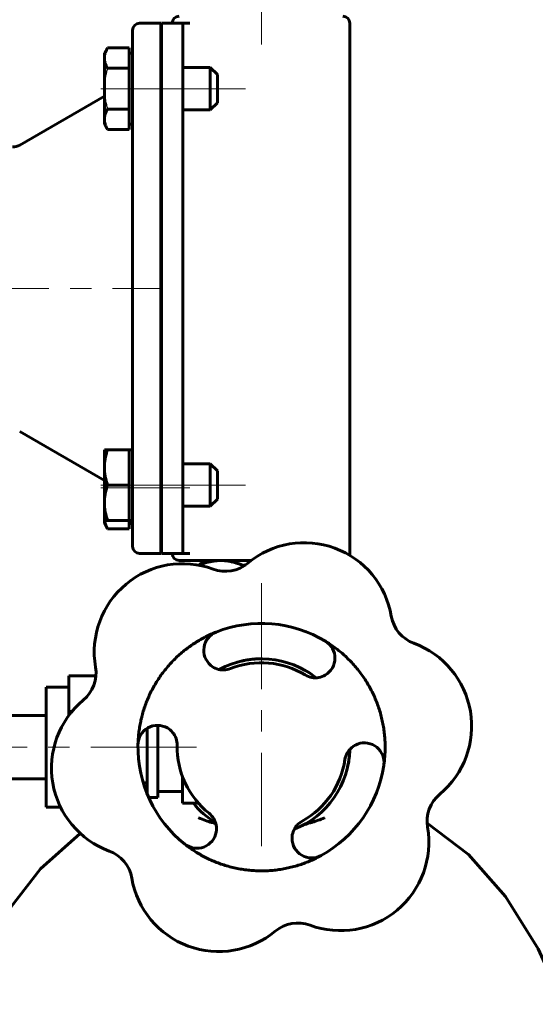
# Model space of a CAD drawing. Header units: millimetres. Extents: x 0 to 420, y 0 to 297.
# Tile 7 of 15: x 113 to 150, y 183 to 252. Entities that reach past the tile are written whole.
import ezdxf

# ---------------------------------------------------------------- set-up
doc = ezdxf.new("R2010")
doc.units = ezdxf.units.MM
for name, pattern in [('K5LT-1', [0]), ('K5LT_AXLED', [12, 7.5, -1.5, 1.5, -1.5]), ('K5LT_BASIC', [0])]:
    doc.linetypes.add(name, pattern=pattern)
doc.layers.add('Системный слой (1)', color=251, linetype='Continuous', true_color=0x6c6c6c)

# ---------------------------------------------------------------- blocks, each defined once
blk = doc.blocks.new('U2')
at = {"layer": 'Системный слой (1)', "color": 143, "linetype": 'K5LT_BASIC', "lineweight": 60, "true_color": 0x33acca}
for p, q in [((126.637, 195.63), (126.597, 195.641)), ((126.74, 195.6), (126.637, 195.63)), ((126.791, 195.584), (126.74, 195.6)), ((126.817, 195.575), (126.791, 195.584)), ((126.829, 195.571), (126.817, 195.575)), ((126.836, 195.569), (126.829, 195.571)), ((126.839, 195.568), (126.836, 195.569)), ((126.898, 195.548), (126.839, 195.568))]:
    blk.add_line(p, q, dxfattribs=at)
blk = doc.blocks.new('U7')
at = {"layer": 'Системный слой (1)', "color": 143, "linetype": 'K5LT_BASIC', "lineweight": 60, "true_color": 0x33acca}
for start, end in [(51.7608, 118.59454), (291.7608, 358.59454), (219.43482, 238.59454)]:
    blk.add_arc((130.131, 200.963), 6.25, start, end, dxfattribs=at)
blk = doc.blocks.new('U9')
at = {"layer": 'Системный слой (1)', "color": 143, "linetype": 'K5LT_BASIC', "lineweight": 60, "true_color": 0x33acca}
for p, q in [((117.298, 194.862), (114.482, 192.368)), ((114.482, 192.368), (111.976, 189.137)), ((111.976, 189.137), (109.78, 185.169)), ((109.78, 185.169), (107.893, 180.463)), ((107.893, 180.463), (107.36, 178.816))]:
    blk.add_line(p, q, dxfattribs=at)
blk = doc.blocks.new('U11')
at = {"layer": 'Системный слой (1)', "color": 143, "linetype": 'K5LT_BASIC', "lineweight": 60, "true_color": 0x33acca}
for p, q in [((141.853, 195.591), (144.783, 193.369)), ((144.783, 193.369), (147.403, 190.409)), ((147.403, 190.409), (149.713, 186.711)), ((149.713, 186.711), (151.713, 182.276)), ((151.713, 182.276), (152.903, 178.816))]:
    blk.add_line(p, q, dxfattribs=at)
blk = doc.blocks.new('U15')
at = {"layer": 'Системный слой (1)', "color": 143, "linetype": 'K5LT_BASIC', "lineweight": 60, "true_color": 0x33acca}
for p, q in [((133.07, 195.437), (132.912, 195.366)), ((133.199, 195.488), (133.07, 195.437)), ((133.298, 195.525), (133.199, 195.488)), ((133.381, 195.554), (133.298, 195.525)), ((133.466, 195.582), (133.381, 195.554)), ((133.533, 195.603), (133.466, 195.582)), ((133.566, 195.613), (133.533, 195.603)), ((133.582, 195.617), (133.566, 195.613)), ((133.59, 195.62), (133.582, 195.617)), ((133.666, 195.641), (133.59, 195.62))]:
    blk.add_line(p, q, dxfattribs=at)
blk = doc.blocks.new('U17')
at = {"layer": 'Системный слой (1)', "color": 143, "linetype": 'K5LT_BASIC', "lineweight": 60, "true_color": 0x33acca}
for p, q in [((132.954, 206.541), (132.381, 206.794)), ((133.495, 206.233), (132.954, 206.541)), ((134.001, 205.872), (133.495, 206.233))]:
    blk.add_line(p, q, dxfattribs=at)
blk = doc.blocks.new('U21')
at = {"layer": 'Системный слой (1)', "color": 143, "linetype": 'K5LT_BASIC', "lineweight": 60, "true_color": 0x33acca}
for p, q in [((114.891, 200.963), (114.891, 205.205)), ((114.891, 196.722), (114.891, 200.963))]:
    blk.add_line(p, q, dxfattribs=at)
blk = doc.blocks.new('U25')
at = {"layer": 'Системный слой (1)', "color": 143, "linetype": 'K5LT_BASIC', "lineweight": 60, "true_color": 0x33acca}
for p, q in [((128.891, 213.823), (128.835, 213.806)), ((128.946, 213.839), (128.891, 213.823)), ((129.001, 213.854), (128.946, 213.839))]:
    blk.add_line(p, q, dxfattribs=at)
blk = doc.blocks.new('U27')
at = {"layer": 'Системный слой (1)', "color": 143, "linetype": 'K5LT_BASIC', "lineweight": 60, "true_color": 0x33acca}
for p, q in [((125.674, 213.836), (125.774, 213.929)), ((125.774, 213.929), (125.87, 214.006)), ((125.87, 214.006), (125.964, 214.067))]:
    blk.add_line(p, q, dxfattribs=at)
blk = doc.blocks.new('U30')
at = {"layer": 'Системный слой (1)', "color": 143, "linetype": 'K5LT_BASIC', "lineweight": 60, "true_color": 0x33acca}
for p, q in [((126.242, 214.018), (125.703, 213.831)), ((126.746, 214.127), (126.242, 214.018)), ((127.24, 214.163), (126.746, 214.127))]:
    blk.add_line(p, q, dxfattribs=at)
blk = doc.blocks.new('U36')
at = {"layer": 'Системный слой (1)', "color": 143, "linetype": 'K5LT_BASIC', "lineweight": 60, "true_color": 0x33acca}
for p, q in [((119.009, 217.003), (119.05, 216.801)), ((119.05, 216.801), (119.124, 216.602)), ((119.124, 216.602), (119.225, 216.405))]:
    blk.add_line(p, q, dxfattribs=at)

msp = doc.modelspace()

# ---------------------------------------------------------------- linework, layer by layer
at = {"layer": 'Системный слой (1)', "color": 30, "linetype": 'K5LT_AXLED', "lineweight": 18, "true_color": 0xff8000}
for p, q in [((130.1312, 256.9384), (130.1312, 250.6634)), ((118.7516, 247.5346), (123.0016, 247.5346)), ((121.0016, 247.5346), (125.0516, 247.5346)), ((122.5516, 247.5346), (129.0016, 247.5346)), ((83.5816, 233.4134), (123.0016, 233.4134)), ((118.7516, 219.5031), (123.0016, 219.5031)), ((121.0016, 219.5031), (125.0516, 219.5031)), ((122.5516, 219.5031), (129.0016, 219.5031)), ((118.7516, 219.2922), (123.0016, 219.2922)), ((121.0016, 219.2922), (125.0516, 219.2922)), ((130.1312, 212.5723), (130.1312, 193.962)), ((106.0331, 200.9633), (126.5412, 200.9633))]:
    msp.add_line(p, q, dxfattribs=at)
at = {"layer": 'Системный слой (1)', "color": 143, "linetype": 'K5LT_BASIC', "lineweight": 60, "true_color": 0x33acca}
for p, q in [((123.0016, 252.1634), (121.5016, 252.1634)), ((123.0016, 247.1634), (123.0016, 252.1634)), ((123.0516, 252.1634), (124.5516, 252.1634)), ((123.0516, 252.1634), (123.0516, 247.1634)), ((124.5516, 252.1634), (124.5516, 247.1634)), ((125.0516, 252.1634), (124.5516, 252.1634)), ((136.3812, 214.6634), (136.3812, 252.1634)), ((121.0016, 251.6634), (121.0016, 247.1634)), ((119.2249, 250.4213), (119.0016, 250.0346)), ((119.0016, 250.0346), (119.0016, 249.6997)), ((120.7516, 250.4213), (119.2249, 250.4213)), ((120.7516, 250.4213), (120.7516, 249.6997)), ((121.0016, 250.0346), (120.7516, 250.0346)), ((119.0016, 249.6997), (119.0016, 247.5346)), ((120.7516, 249.6997), (120.7516, 248.978)), ((120.7516, 248.978), (119.2249, 248.978)), ((120.7516, 248.978), (120.7516, 247.5346)), ((123.0016, 249.0346), (123.0516, 249.0346)), ((124.5516, 249.0346), (126.5016, 249.0346)), ((126.5016, 249.0346), (126.5016, 246.0346)), ((126.5016, 249.0346), (127.0016, 248.5346)), ((127.0016, 248.5346), (127.0016, 246.5346)), ((119.0016, 247.5346), (119.0016, 245.3695)), ((120.7516, 247.5346), (120.7516, 246.0912)), ((113.0064, 243.5474), (119.0016, 247.0087)), ((121.0016, 247.1634), (121.0016, 219.6634)), ((123.0016, 219.6634), (123.0016, 247.1634)), ((123.0516, 247.1634), (123.0516, 219.6634)), ((124.5516, 247.1634), (124.5516, 219.6634)), ((126.5016, 246.0346), (127.0016, 246.5346)), ((120.7516, 246.0912), (119.2249, 246.0912)), ((120.7516, 246.0912), (120.7516, 245.3695)), ((123.0016, 246.0346), (123.0516, 246.0346)), ((124.5516, 246.0346), (126.5016, 246.0346)), ((119.0016, 245.3695), (119.0016, 245.0346)), ((120.7516, 245.3695), (120.7516, 244.6478)), ((119.2249, 244.6478), (119.0016, 245.0346)), ((120.7516, 244.6478), (119.2249, 244.6478)), ((121.0016, 245.0346), (120.7516, 245.0346)), ((113.0064, 223.2794), (119.0016, 219.8181)), ((119.0016, 222.0031), (119.2249, 222.0031)), ((119.0016, 222.0031), (119.0016, 220.7531)), ((120.7516, 222.0031), (119.2249, 222.0031)), ((121.0016, 222.0031), (120.7516, 222.0031)), ((120.7516, 222.0031), (120.7516, 220.7531)), ((119.0016, 220.7531), (119.0016, 218.2531)), ((120.7516, 220.7531), (120.7516, 219.5031)), ((123.0016, 221.0031), (123.0516, 221.0031)), ((124.5516, 221.0031), (126.5016, 221.0031)), ((126.5016, 221.0031), (127.0016, 220.5031)), ((126.5016, 221.0031), (126.5016, 218.0031)), ((127.0016, 220.5031), (127.0016, 218.5031)), ((120.7516, 219.5031), (119.2249, 219.5031)), ((120.7516, 219.5031), (120.7516, 218.2531)), ((121.0016, 219.6634), (121.0016, 215.1634)), ((123.0016, 214.6634), (123.0016, 219.6634)), ((123.0516, 219.6634), (123.0516, 214.6634)), ((124.5516, 219.6634), (124.5516, 214.6634)), ((119.0016, 218.2531), (119.0016, 217.0031)), ((120.7516, 218.2531), (120.7516, 217.0031)), ((123.0016, 218.0031), (123.0516, 218.0031)), ((124.5516, 218.0031), (126.5016, 218.0031)), ((126.5016, 218.0031), (127.0016, 218.5031)), ((123.0016, 217.7922), (123.0516, 217.7922)), ((119.0016, 217.0031), (119.0016, 216.7922)), ((119.2249, 217.0031), (119.0016, 217.0031)), ((119.2249, 216.4055), (119.0016, 216.7922)), ((120.7516, 217.0031), (119.2249, 217.0031)), ((120.7516, 217.0031), (120.7516, 216.4055)), ((121.0016, 217.0031), (120.7516, 217.0031)), ((121.0016, 216.7922), (120.7516, 216.7922)), ((120.7516, 216.4055), (119.2249, 216.4055)), ((121.5016, 214.6634), (123.0016, 214.6634)), ((123.0516, 214.6634), (124.5516, 214.6634)), ((124.5516, 214.6634), (125.0516, 214.6634)), ((124.3016, 214.1634), (129.3972, 214.1634)), ((126.1312, 214.1634), (125.9638, 214.0667)), ((128.8352, 213.747), (128.8352, 213.8061)), ((116.4912, 206.008), (118.4043, 206.008)), ((116.4912, 206.008), (116.4912, 203.4857)), ((116.4912, 205.2051), (114.8912, 205.2051)), ((116.4912, 203.4857), (116.709, 203.4857)), ((116.4912, 203.4857), (116.4912, 203.2093)), ((114.8912, 203.2133), (106.0331, 203.2133)), ((122.0413, 198.441), (122.0413, 202.2966)), ((122.7912, 202.5043), (122.7912, 197.3997)), ((114.8912, 198.7133), (106.0331, 198.7133)), ((124.5412, 198.8646), (124.5412, 196.9933)), ((121.7526, 198.441), (122.0413, 198.441)), ((122.0413, 197.6293), (122.0413, 198.441)), ((122.7912, 197.8201), (124.5412, 197.8201)), ((122.1398, 197.3997), (122.7912, 197.3997)), ((115.8999, 196.7215), (114.8912, 196.7215)), ((124.5412, 196.9933), (125.422, 196.9933)), ((125.6712, 196.9933), (125.422, 196.9933))]:
    msp.add_line(p, q, dxfattribs=at)
for centre, radius, start, end in [((121.5016, 251.6634), 0.5, 90, 180), ((124.3016, 252.1634), 0.5, 90, 180), ((135.8812, 252.1634), 0.5, 0, 90), ((112.5064, 244.4134), 1, 270, 300), ((133.1595, 209.1726), 6.25, 9.751813, 129.751813), ((121.5016, 215.1634), 0.5, 180, 270), ((124.3016, 214.6634), 0.5, 180, 270), ((135.8812, 214.6634), 0.5, 345.459215, 0), ((124.5359, 207.6905), 6.25, 69.751813, 189.751813), ((127.5642, 215.8998), 2.5, 249.751813, 309.751813), ((130.1312, 200.9633), 8.75, 58.820187, 111.53515), ((141.783, 210.6547), 2.5, 189.751813, 249.751813), ((127.4294, 207.81), 1.3895, 111.53515, 230.099445), ((133.9419, 207.2606), 1.3895, 300.255893, 58.820187), ((138.7548, 202.4454), 6.25, 309.751813, 69.751813), ((130.1312, 200.9633), 5.971, 58.820187, 111.53515), ((115.9123, 206.2085), 2.5, 309.751813, 9.751813), ((127.4294, 207.81), 1.3895, 230.099445, 250.183555), ((127.4294, 207.81), 1.3895, 250.183555, 291.53515), ((133.9419, 207.2606), 1.3895, 238.820187, 280.171782), ((133.9419, 207.2606), 1.3895, 280.171782, 300.255893), ((121.5076, 199.4813), 6.25, 129.751813, 249.751813), ((122.7723, 201.1149), 1.3895, 60.255893, 178.820187), ((122.7723, 201.1149), 1.3895, 40.171782, 60.255893), ((122.7723, 201.1149), 1.3895, 358.820187, 40.171782), ((137.4115, 199.8799), 1.3895, 351.53515, 110.099445), ((130.1312, 200.9633), 8.75, 178.820187, 231.53515), ((130.1312, 200.9633), 5.971, 178.820187, 231.53515), ((137.4115, 199.8799), 1.3895, 130.183555, 171.53515), ((130.1312, 200.9633), 6.25, 347.082602, 356.818336), ((137.4115, 199.8799), 1.3895, 110.099445, 130.183555), ((130.1312, 200.9633), 5.971, 298.820187, 351.53515), ((130.1312, 200.9633), 8.75, 298.820187, 351.53515), ((144.3501, 195.7182), 2.5, 129.751813, 189.751813), ((125.5527, 195.2001), 1.3895, 10.183555, 51.53515), ((133.6794, 194.5145), 1.3895, 118.820187, 160.171782), ((125.5527, 195.2001), 1.3895, 350.099445, 10.183555), ((133.6794, 194.5145), 1.3895, 160.171782, 180.255893), ((135.7265, 194.2362), 6.25, 249.751813, 9.751813), ((125.5527, 195.2001), 1.3895, 231.53515, 350.099445), ((133.6794, 194.5145), 1.3895, 180.255893, 298.820187), ((118.4794, 191.272), 2.5, 9.751813, 69.751813), ((127.1029, 192.7541), 6.25, 189.751813, 309.751813), ((132.6982, 186.0269), 2.5, 69.751813, 129.751813)]:
    msp.add_arc(centre, radius, start, end, dxfattribs=at)
for points, knots in [([(146.9292, 263.9488), (147.5025, 263.9488), (148.0592, 263.9199), (149.1627, 263.8032), (149.7081, 263.7158), (150.7803, 263.4807), (151.3126, 263.3328), (152.3463, 262.9785), (152.8487, 262.7746), (153.8296, 262.3096), (154.3069, 262.0502), (154.9357, 261.6629), (155.0985, 261.5583), (155.7582, 261.117), (156.251, 260.7453), (157.2315, 259.9157), (157.7188, 259.4532), (158.6974, 258.4216), (159.1795, 257.8526), (160.1851, 256.5391), (160.7002, 255.7811), (161.6877, 254.1619), (162.1584, 253.2966), (163.0329, 251.5187), (163.4348, 250.6114), (164.1718, 248.7885), (164.5079, 247.8764), (165.1367, 246.022), (165.4295, 245.0793), (165.9766, 243.1722), (166.2312, 242.2067), (166.7069, 240.2581), (166.9276, 239.2768), (167.5977, 236.0673), (167.9847, 233.8305), (168.6184, 229.5411), (168.8421, 227.476), (169.1265, 225.1927), (169.1476, 224.9555), (169.176, 224.6816), (169.1801, 224.6446), (169.2896, 223.4879), (169.4043, 222.3682), (169.6995, 218.9356), (169.8613, 216.6156), (170.0089, 214.0265), (170.0272, 213.7809), (170.0535, 213.039), (170.0964, 212.5366), (170.2479, 208.1196), (170.4226, 204.234), (170.5046, 199.453), (170.5151, 198.6229), (170.5302, 197.5176), (170.5364, 197.2443), (170.5154, 189.7032), (170.5337, 182.443), (170.3108, 168.1493), (170.1517, 161.0954), (170.1318, 153.6775), (170.1312, 153.2941), (170.1312, 152.9194)], [0, 0, 0, 0, 0.4749988, 0.4749988, 0.9444569, 0.9444569, 1.4044727, 1.4044727, 1.8448242, 1.8448242, 2.2785127, 2.2785127, 2.4316038, 2.4316038, 2.9077365, 2.9077365, 3.4112664, 3.4112664, 3.9659356, 3.9659356, 4.61836, 4.61836, 5.2966378, 5.2966378, 5.9749155, 5.9749155, 6.6282866, 6.6282866, 7.2816576, 7.2816576, 7.9350287, 7.9350287, 8.5883997, 8.5883997, 10.0713892, 10.0713892, 11.4005142, 11.4005142, 11.5543787, 11.5543787, 11.5783983, 11.5783983, 12.306229, 12.306229, 13.8099296, 13.8099296, 13.9669307, 13.9669307, 14.2885629, 14.2885629, 16.8173309, 16.8173309, 17.3512893, 17.3512893, 17.527787, 17.527787, 22.216962, 22.216962, 26.7565793, 26.7565793, 26.9981555, 26.9981555, 26.9981555, 26.9981555]), ([(146.9292, 259.9488), (147.3536, 259.9488), (147.7745, 259.9272), (148.5852, 259.8424), (148.9798, 259.7796), (149.7582, 259.6105), (150.1372, 259.5062), (150.8961, 259.2481), (151.27, 259.0969), (152, 258.7496), (152.3547, 258.5561), (153.0125, 258.1483), (153.3186, 257.9375), (153.9955, 257.4237), (154.371, 257.1041), (155.1417, 256.371), (155.534, 255.9528), (156.3351, 255.0055), (156.7387, 254.4708), (157.5754, 253.2435), (158.0009, 252.5422), (158.8048, 251.0711), (159.1825, 250.3027), (159.8879, 248.7279), (160.2164, 247.9201), (160.8426, 246.2456), (161.1391, 245.3762), (161.6938, 243.6114), (161.9516, 242.7172), (162.4359, 240.9018), (162.6629, 239.9777), (163.3615, 236.9094), (163.7623, 234.7752), (164.4547, 230.4761), (164.7488, 228.2851), (165.0042, 226.0465), (165.0092, 226.0046), (165.0417, 225.7076), (165.071, 225.4519), (165.1218, 224.9864), (165.1442, 224.7764), (165.1804, 224.4325), (165.1949, 224.2984), (165.2749, 223.4867), (165.3405, 222.809), (165.4256, 221.9315), (165.4426, 221.7322), (165.4956, 221.138), (165.5327, 220.7446), (165.5761, 220.1674), (165.5938, 219.9881), (165.7121, 218.3556), (165.8264, 216.912), (165.9751, 214.528), (166.0277, 213.5975), (166.123, 211.7807), (166.1661, 210.8909), (166.298, 207.737), (166.3741, 205.4898), (166.4805, 201.0925), (166.5028, 198.941), (166.5413, 196.5422), (166.5438, 196.2869), (166.5453, 195.5482), (166.5534, 195.0686), (166.5599, 192.9214), (166.5705, 191.2594), (166.5502, 186.115), (166.5237, 182.6129), (166.4611, 177.8981), (166.4427, 176.6441), (166.4036, 174.126), (166.3829, 172.8617), (166.3564, 171.2809), (166.3512, 170.9711), (166.3318, 169.8212), (166.3175, 168.9794), (166.2895, 167.3143), (166.276, 166.4891), (166.2597, 165.4967), (166.2571, 165.33), (166.2536, 165.1153), (166.2528, 165.0672), (166.237, 164.0726), (166.2225, 163.1244), (166.1994, 161.5008), (166.1909, 160.8326), (166.1797, 159.9698), (166.1775, 159.7769), (166.1661, 158.8006), (166.1579, 158.0168), (166.1451, 156.5186), (166.1401, 155.8066), (166.1332, 154.3803), (166.1313, 153.6675), (166.1312, 152.9456), (166.1312, 152.9282), (166.1312, 152.9194)], [0, 0, 0, 0, 0.4201688, 0.4201688, 0.8361278, 0.8361278, 1.2455683, 1.2455683, 1.6466925, 1.6466925, 2.028705, 2.028705, 2.3700855, 2.3700855, 2.8027019, 2.8027019, 3.2743981, 3.2743981, 3.8097548, 3.8097548, 4.4283048, 4.4283048, 5.0468547, 5.0468547, 5.6654046, 5.6654046, 6.3103705, 6.3103705, 6.9553364, 6.9553364, 7.6003022, 7.6003022, 9.0836558, 9.0836558, 10.5670094, 10.5670094, 10.5952456, 10.5952456, 10.7678891, 10.7678891, 10.910085, 10.910085, 11.0008202, 11.0008202, 11.4607385, 11.4607385, 11.5962362, 11.5962362, 11.8643236, 11.8643236, 11.9869277, 11.9869277, 12.9685386, 12.9685386, 13.5888481, 13.5888481, 14.1883515, 14.1883515, 15.7131435, 15.7131435, 17.1507953, 17.1507953, 17.3236167, 17.3236167, 17.6478744, 17.6478744, 18.7733785, 18.7733785, 21.1127584, 21.1127584, 21.9607873, 21.9607873, 22.8107153, 22.8107153, 23.0175326, 23.0175326, 23.5833771, 23.5833771, 24.1408676, 24.1408676, 24.2533546, 24.2533546, 24.285797, 24.285797, 24.9243605, 24.9243605, 25.3746468, 25.3746468, 25.5048727, 25.5048727, 26.0326112, 26.0326112, 26.5123734, 26.5123734, 26.9921356, 26.9921356, 26.9980746, 26.9980746, 26.9980746, 26.9980746]), ([(119.2249, 250.4213), (119.1952, 250.3699), (119.151, 250.2868), (119.0992, 250.1699), (119.0637, 250.074), (119.0374, 249.9838), (119.0154, 249.8829), (119.0038, 249.7899), (119.0016, 249.7227), (119.0016, 249.6997)], [0, 0, 0, 0, 2.192924, 3.5182583, 4.9042648, 6.1846453, 7.2478472, 9.0585836, 10, 10, 10, 10]), ([(119.0016, 249.6997), (119.0016, 249.6554), (119.0069, 249.5699), (119.0301, 249.4398), (119.0629, 249.3267), (119.1217, 249.1706), (119.1773, 249.0604), (119.2249, 248.978)], [0, 0, 0, 0, 1.4474022, 2.7997206, 4.2800738, 5.188369, 8, 8, 8, 8]), ([(119.2249, 246.0912), (119.1952, 246.0398), (119.151, 245.9567), (119.0992, 245.8397), (119.0637, 245.7438), (119.0374, 245.6537), (119.0154, 245.5528), (119.0038, 245.4598), (119.0016, 245.3925), (119.0016, 245.3695)], [0, 0, 0, 0, 2.192924, 3.5182583, 4.9042648, 6.1846453, 7.2478472, 9.0585836, 10, 10, 10, 10]), ([(119.0016, 245.3695), (119.0016, 245.3253), (119.0069, 245.2398), (119.0301, 245.1096), (119.0629, 244.9966), (119.1217, 244.8405), (119.1773, 244.7303), (119.2249, 244.6478)], [0, 0, 0, 0, 1.4474022, 2.7997206, 4.2800738, 5.188369, 8, 8, 8, 8]), ([(119.2249, 222.0031), (119.1952, 221.914), (119.151, 221.7701), (119.0992, 221.5675), (119.0637, 221.4014), (119.0374, 221.2453), (119.0154, 221.0705), (119.0038, 220.9094), (119.0016, 220.7929), (119.0016, 220.7531)], [0, 0, 0, 0, 2.192924, 3.5182583, 4.9042648, 6.1846453, 7.2478472, 9.0585836, 10, 10, 10, 10]), ([(119.0016, 220.7531), (119.0016, 220.6764), (119.0069, 220.5284), (119.0301, 220.3029), (119.0629, 220.1071), (119.1217, 219.8368), (119.1773, 219.6459), (119.2249, 219.5031)], [0, 0, 0, 0, 1.4474022, 2.7997206, 4.2800738, 5.188369, 8, 8, 8, 8]), ([(119.2249, 219.5031), (119.1952, 219.414), (119.151, 219.2701), (119.0992, 219.0675), (119.0637, 218.9014), (119.0374, 218.7453), (119.0154, 218.5705), (119.0038, 218.4094), (119.0016, 218.2929), (119.0016, 218.2531)], [0, 0, 0, 0, 2.192924, 3.5182583, 4.9042648, 6.1846453, 7.2478472, 9.0585836, 10, 10, 10, 10]), ([(119.0016, 218.2531), (119.0016, 218.1764), (119.0069, 218.0284), (119.0301, 217.8029), (119.0629, 217.6071), (119.1217, 217.3368), (119.1773, 217.1459), (119.2249, 217.0031)], [0, 0, 0, 0, 1.4474022, 2.7997206, 4.2800738, 5.188369, 8, 8, 8, 8]), ([(129.7265, 207.2007), (129.703, 207.1993), (129.6795, 207.1977), (129.5344, 207.187), (129.413, 207.1744), (129.1717, 207.142), (129.0517, 207.1221), (128.8643, 207.0853), (128.7965, 207.0707), (128.7289, 207.0551)], [3.1435194, 3.1435194, 3.1435194, 3.1435194, 3.8953591, 3.8953591, 7.7907182, 7.7907182, 11.6860774, 11.6860774, 13.9139741, 13.9139741, 13.9139741, 13.9139741]), ([(125.6718, 195.9623), (125.6733, 195.9614), (125.675, 195.9606), (126.0174, 195.8203), (126.3569, 195.7058), (126.5968, 195.6409)], [-0.18915547, -0.18915547, -0.18915547, -0.18915547, -0.18819387, -0.18819387, 0, 0, 0, 0]), ([(134.5904, 195.9627), (134.5893, 195.9614), (134.5879, 195.9609), (134.2809, 195.835), (133.9774, 195.7297), (133.7176, 195.6552), (133.6914, 195.6479), (133.6656, 195.6409)], [-0.20113209, -0.20113209, -0.20113209, -0.20113209, -0.20028944, -0.20028944, -0.02022695, -0.02022695, 0, 0, 0, 0])]:
    msp.add_open_spline(points, degree=3, knots=knots, dxfattribs=at)
at = {"layer": 'Системный слой (1)', "color": 7, "linetype": 'K5LT-1'}
for points, knots in [([(119.2249, 248.978), (119.2161, 248.9474), (119.1936, 248.8678), (119.1532, 248.7139), (119.1035, 248.4996), (119.0618, 248.2752), (119.0328, 248.0661), (119.0179, 247.9189), (119.0095, 247.8008), (119.0049, 247.712), (119.0022, 247.6232), (119.0016, 247.5641), (119.0016, 247.5346)], [0, 0, 0, 0, 1.432862, 3.7254411, 7.1643098, 11.3382807, 14.0037105, 16.6691403, 18.0018553, 19.3345702, 20.6672851, 22, 22, 22, 22]), ([(119.0016, 247.5346), (119.0016, 247.4943), (119.0027, 247.4136), (119.0078, 247.2924), (119.0162, 247.1715), (119.0308, 247.0206), (119.0548, 246.84), (119.0973, 246.5988), (119.1537, 246.3489), (119.2021, 246.17), (119.2249, 246.0912)], [0, 0, 0, 0, 1.8184641, 3.6369281, 5.4553922, 7.2738563, 10.4656914, 13.6575265, 18.3042162, 22, 22, 22, 22])]:
    msp.add_open_spline(points, degree=3, knots=knots, dxfattribs=at)
at = {"layer": 'Системный слой (1)', "color": 143, "linetype": 'K5LT_BASIC', "lineweight": 60, "true_color": 0x33acca}
for points, weights, degree in [([(128.8352, 213.8061), (127.9801, 214.1634), (127.2395, 214.1634)], [1, 1.0379548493, 1], 2), ([(121.3831, 201.1435), (121.458, 204.7807), (123.5353, 207.7671), (126.9193, 209.1025)], [1, 0.888340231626, 0.888340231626, 1], 3), ([(134.6613, 208.4494), (137.7737, 206.5659), (139.3214, 203.2736), (138.7859, 199.6753)], [1, 0.888340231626, 0.888340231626, 1], 3), ([(134.3493, 193.2971), (131.1619, 191.5434), (127.5369, 191.8493), (124.6884, 194.1122)], [1, 0.888340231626, 0.888340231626, 1], 3)]:
    msp.add_rational_spline(points, weights, degree=degree, dxfattribs=at)

# ---------------------------------------------------------------- block references
at = {"layer": 'Системный слой (1)'}
for name in ['U36', 'U27', 'U30', 'U25', 'U7', 'U17', 'U21', 'U2', 'U15', 'U11', 'U9']:
    msp.add_blockref(name, (0, 0), dxfattribs=at)

doc.saveas('drawing.dxf')
